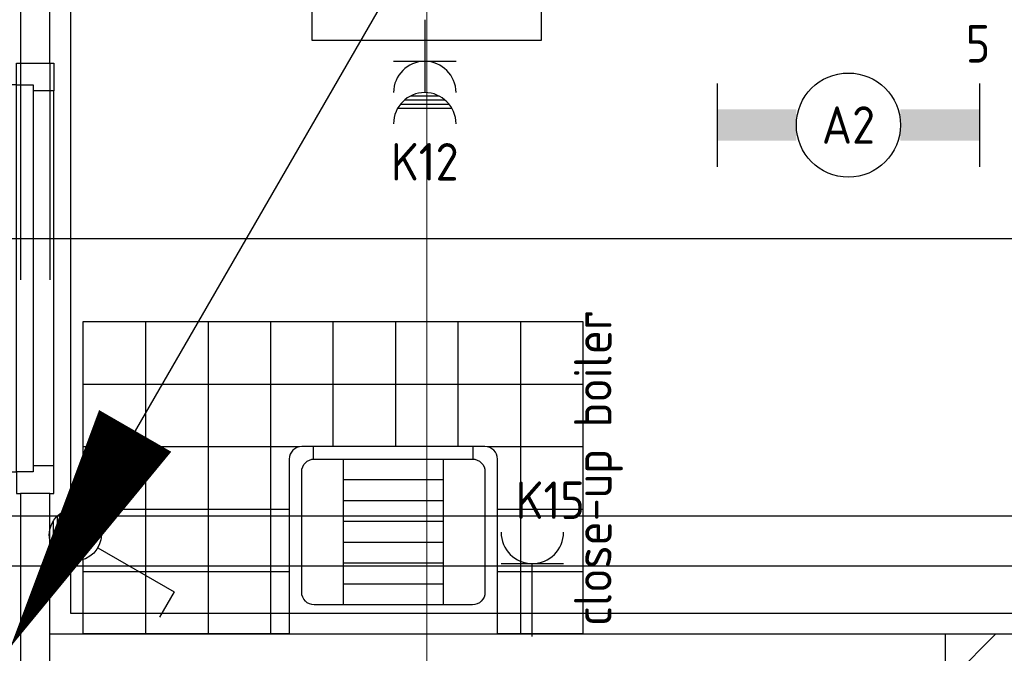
# Model space of a CAD drawing. Header units: millimetres. Extents: x -38031 to 110605, y -30229 to 92226.
# Tile 179 of 256: x 75883 to 78247, y 21329 to 22850. Entities that reach past the tile are written whole.
import ezdxf
from ezdxf.enums import TextEntityAlignment as Align

# ---------------------------------------------------------------- set-up
doc = ezdxf.new("R2010")
doc.units = ezdxf.units.MM
doc.header["$LTSCALE"] = 50
doc.set_wipeout_variables(frame=1)
doc.linetypes.add('STYLE_01', pattern=[0.41664, 0.20828, -0.20836])
doc.linetypes.add('STYLE_07', pattern=[1.875, 0.625, -0.20828, 0.625, -0.20836, 0.06943, -0.13893])
for name, color, linetype in [('AL$1A---_ALGEMEEN', 8, 'Continuous'), ('AM$1A---_ARCERING', 8, 'Continuous'), ('BOUWKUNDIG', 8, 'Continuous'), ('EL6121--', 3, 'Continuous'), ('EL6131--_KG', 3, 'Continuous'), ('EL6222--', 3, 'Continuous'), ('EL6311--', 3, 'Continuous'), ('versterkte strook', 7, 'Continuous')]:
    doc.layers.add(name, color=color, linetype=linetype)
doc.layers.add('stramien', color=1, linetype='Continuous', lineweight=15)
doc.styles.add('BURO-018', font='iso.shx', dxfattribs={"height": 90})

# ---------------------------------------------------------------- blocks, each defined once
blk = doc.blocks.new('111304')
at = {"color": 0, "linetype": 'Continuous'}
for p, q in [((-1.5, 4.5), (1.5, 4.5)), ((0, 1), (0, 4.5))]:
    blk.add_line(p, q, dxfattribs=at)
blk.add_arc((0, 6), 1.5, 180, 0, dxfattribs=at)
at = {"color": 0, "linetype": 'Continuous', "style": 'BURO-018'}
for tag, p in [('E_GKAST', (0, 11.5)), ('E_GROEP', (0, 8.5)), ('E_SGROEP', (4.5, 8.5))]:
    blk.add_attdef(tag, text='', height=1.8, dxfattribs=at).set_placement(p, align=Align.MIDDLE)
at = {"color": 0, "linetype": 'Continuous', "style": 'BURO-018', "flags": 1}
for tag, p in [('E_VERMCODE', (13, 8.5)), ('E_MATCODE', (0, 0))]:
    blk.add_attdef(tag, text='', height=1.8, dxfattribs=at).set_placement(p, align=Align.MIDDLE)
blk = doc.blocks.new('1114A1WD')
at = {"color": 0, "linetype": 'Continuous'}
for p, q in [((1.225, 2), (-1.225, 2)), ((1.166, 1.8), (-1.166, 1.8)), ((1.068, 1.6), (-1.068, 1.6)), ((0.917, 1.4), (-0.917, 1.4)), ((0.678, 1.2), (-0.678, 1.2))]:
    blk.add_line(p, q, dxfattribs=at)
blk = doc.blocks.new('1114A1-WD3')
at = {"color": 0, "linetype": 'Continuous'}
for p, q in [((0.625, 3.333), (2.742, 7)), ((2.742, 7), (3.955, 6.3))]:
    blk.add_line(p, q, dxfattribs=at)
blk.add_circle((0, 2.25), 1.25, dxfattribs=at)
at = {"color": 0, "zscale": 50}
blk.add_blockref('1114A1WD', (0, 0), dxfattribs=at)
at = {"color": 0, "linetype": 'Continuous', "style": 'BURO-018'}
for tag, p in [('E_SLET1', (3.356, 9)), ('E_GROEP', (0, 0)), ('E_GKAST', (0, 0))]:
    blk.add_attdef(tag, text='', height=1.8, dxfattribs=at).set_placement(p, align=Align.MIDDLE)
at = {"color": 0, "linetype": 'Continuous', "style": 'BURO-018', "flags": 1}
for tag in ['E_MATCODE', 'E_SGROEP']:
    blk.add_attdef(tag, text='', height=1.8, dxfattribs=at).set_placement((0, 0), align=Align.MIDDLE)
blk = doc.blocks.new('111304AW')
at = {"color": 0, "linetype": 'Continuous'}
for p, q in [((1.299, 5.25), (-1.299, 5.25)), ((1.161, 5.05), (-1.161, 5.05)), ((0.963, 4.85), (-0.963, 4.85)), ((0.654, 4.65), (-0.654, 4.65)), ((0, 1), (0, 4.5)), ((-1.5, 3), (1.5, 3))]:
    blk.add_line(p, q, dxfattribs=at)
for centre in [(0, 6), (0, 4.5)]:
    blk.add_arc(centre, 1.5, 180, 0, dxfattribs=at)
at = {"color": 0, "linetype": 'Continuous', "style": 'BURO-018'}
for tag, p in [('E_GKAST', (0, 11.5)), ('E_GROEP', (0, 8.5)), ('E_SGROEP', (4.5, 8.5))]:
    blk.add_attdef(tag, text='', height=1.8, dxfattribs=at).set_placement(p, align=Align.MIDDLE)
at = {"color": 0, "linetype": 'Continuous', "style": 'BURO-018', "flags": 1}
for tag, p in [('E_VERMCODE', (13, 8.5)), ('E_MATCODE', (0, 0))]:
    blk.add_attdef(tag, text='', height=1.8, dxfattribs=at).set_placement(p, align=Align.MIDDLE)
blk = doc.blocks.new('E00170')
at = {"color": 0, "linetype": 'Continuous'}
for q in [(5, 8.66), (-5, -8.66)]:
    blk.add_line((0, 0), q, dxfattribs=at)
for points in [[(5, 8.66, 0, 1, 0), (3.5, 6.062, 1, 1, 0)], [(-5, -8.66, 0, 1, 0), (-3.5, -6.062, 1, 1, 0)]]:
    blk.add_lwpolyline(points, format="xyseb", dxfattribs=at)
at = {"color": 0, "const_width": 0.5}
blk.add_lwpolyline([(-0.25, 0, 1), (0.25, 0, 1)], format="xyb", close=True, dxfattribs=at)
at = {"color": 0, "linetype": 'Continuous'}
blk.add_circle((0, 0), 0.5, dxfattribs=at)
blk = doc.blocks.new('E-GK-GTC-783C')
at = {"color": 0, "linetype": 'Continuous'}
for p, q in [((-0.5, 60), (0.5, 60)), ((-0.5, -60), (0.5, -60))]:
    blk.add_line(p, q, dxfattribs=at)
blk = doc.blocks.new('1115B6630')
at = {"color": 0}
for p, q in [((-6.3, 2), (-6.3, -2)), ((6.3, 2), (6.3, -2))]:
    blk.add_line(p, q, dxfattribs=at)
at = {"color": 0, "linetype": 'Continuous'}
blk.add_circle((0, 0), 2.5, dxfattribs=at)
at = {"color": 0}
for points in [[(-2.5, 0.75), (-6.3, 0.75), (-2.5, -0.75), (-6.3, -0.75)], [(2.5, 0.75), (6.3, 0.75), (2.5, -0.75), (6.3, -0.75)]]:
    blk.add_solid(points, dxfattribs=at)
at = {"color": 0, "linetype": 'Continuous', "style": 'BURO-018'}
for tag, p in [('E_GKAST', (0, 8)), ('E_GROEP', (0, 5)), ('E_SGROEP', (4.5, 5)), ('E_ARMCODE', (0, 0)), ('E_SLET', (4.5, -3))]:
    blk.add_attdef(tag, text='', height=1.8, dxfattribs=at).set_placement(p, align=Align.MIDDLE)
blk = doc.blocks.new('32x_hout-mk 968a-p')
at = {"color": 0}
for points in [[(-20.7, -67), (-20.7, 0), (-110.7, 0), (-110.7, -67)], [(-110.7, -967), (-20.7, -967), (-20.7, -1034), (-110.7, -1034)]]:
    blk.add_wipeout(points, dxfattribs=at).dxf.layer = 'AL$1A---_ALGEMEEN'
at = {"layer": 'AL$1A---_ALGEMEEN', "color": 0}
blk.add_line((-110.7, -67), (-110.7, -967), dxfattribs=at)
for points in [[(-20.7, -67), (-20.7, 0), (-110.7, 0), (-110.7, -67)], [(909, -959.2), (908.2, -936.4), (906.8, -913.6), (904.8, -890.8), (902.3, -868.2), (899.2, -845.5), (895.6, -823), (891.4, -800.6), (886.7, -778.2), (881.4, -756), (875.6, -734), (869.2, -712), (862.4, -690.3), (854.9, -668.7), (847, -647.3), (838.5, -626.1), (829.5, -605.1), (820, -584.4), (810, -563.9), (799.5, -543.6), (788.5, -523.6), (777, -503.9), (765, -484.5), (752.6, -465.3), (739.6, -446.5), (726.3, -428), (712.5, -409.8), (698.2, -392), (683.5, -374.5), (668.4, -357.5), (652.8, -340.7), (636.9, -324.4), (620.6, -308.5), (603.8, -292.9), (586.7, -277.8), (569.3, -263.1), (551.5, -248.8), (533.3, -235), (514.8, -221.6), (496, -208.7), (476.8, -196.3), (457.4, -184.3), (437.7, -172.8), (417.7, -161.8), (397.4, -151.3), (376.9, -141.3), (356.2, -131.8), (335.2, -122.8), (314, -114.3), (292.6, -106.4), (271, -98.9), (249.3, -92), (227.3, -85.7), (205.3, -79.9), (183.1, -74.6), (160.7, -69.9), (138.3, -65.7), (115.8, -62.1), (93.1, -59), (70.4, -56.5), (47.7, -54.5), (24.9, -53.1), (2.1, -52.3), (-20.7, -52), (-20.7, -982), (909.3, -982)], [(-110.7, -967), (-20.7, -967), (-20.7, -1034), (-110.7, -1034)]]:
    blk.add_lwpolyline(points, close=True, dxfattribs=at)
at = {"color": 0}
blk.add_wipeout([(-60.7, -52), (-20.7, -52), (-20.7, -982), (-60.7, -982)], dxfattribs=at).dxf.layer = 'AL$1A---_ALGEMEEN'
at = {"layer": 'AL$1A---_ALGEMEEN', "color": 0}
blk.add_lwpolyline([(-60.7, -52), (-20.7, -52), (-20.7, -982), (-60.7, -982)], close=True, dxfattribs=at)
blk = doc.blocks.new('Group-79')
at = {"layer": 'AL$1A---_ALGEMEEN', "color": 0}
for p, q in [((19824, -6450), (19824, -7200)), ((19974, -6450), (19974, -7200)), ((20124, -6450), (20124, -7200)), ((20274, -6450), (20274, -7200)), ((20424, -6450), (20424, -7200)), ((20574, -6450), (20574, -7200)), ((20724, -6450), (20724, -7200)), ((20874, -6450), (20874, -7200)), ((19674, -6600), (20874, -6600)), ((19674, -6750), (20874, -6750)), ((19674, -6900), (20874, -6900)), ((19674, -7050), (20874, -7050))]:
    blk.add_line(p, q, dxfattribs=at)
blk.add_lwpolyline([(19674, -6450), (20874, -6450), (20874, -7200), (19674, -7200)], close=True, dxfattribs=at)
blk = doc.blocks.new('arnhem top')
at = {"color": 0}
blk.add_wipeout([(250, -420), (250, 0), (-250, 0), (-250, -420), (-250, -420.7), (-250, -421.5), (-249.9, -422.2), (-249.9, -422.9), (-249.8, -423.7), (-249.7, -424.4), (-249.6, -425.1), (-249.4, -425.9), (-249.3, -426.6), (-249.1, -427.3), (-248.9, -428), (-248.7, -428.7), (-248.5, -429.4), (-248.2, -430.1), (-248, -430.8), (-247.7, -431.5), (-247.4, -432.2), (-247.1, -432.8), (-246.8, -433.5), (-246.5, -434.1), (-246.1, -434.8), (-245.7, -435.4), (-245.3, -436), (-244.9, -436.7), (-244.5, -437.3), (-244.1, -437.9), (-243.7, -438.5), (-243.2, -439), (-242.7, -439.6), (-242.2, -440.1), (-241.7, -440.7), (-241.2, -441.2), (-240.7, -441.7), (-240.1, -442.2), (-239.6, -442.7), (-239, -443.2), (-238.5, -443.7), (-237.9, -444.1), (-237.3, -444.5), (-236.7, -444.9), (-236, -445.3), (-235.4, -445.7), (-234.8, -446.1), (-234.1, -446.5), (-233.5, -446.8), (-232.8, -447.1), (-232.2, -447.4), (-231.5, -447.7), (-230.8, -448), (-230.1, -448.2), (-229.4, -448.5), (-228.7, -448.7), (-228, -448.9), (-227.3, -449.1), (-226.6, -449.3), (-225.9, -449.4), (-225.1, -449.6), (-224.4, -449.7), (-223.7, -449.8), (-222.9, -449.9), (-222.2, -449.9), (-221.5, -450), (-220.7, -450), (-220, -450), (220, -450), (220.7, -450), (221.5, -450), (222.2, -449.9), (222.9, -449.9), (223.7, -449.8), (224.4, -449.7), (225.1, -449.6), (225.9, -449.4), (226.6, -449.3), (227.3, -449.1), (228, -448.9), (228.7, -448.7), (229.4, -448.5), (230.1, -448.2), (230.8, -448), (231.5, -447.7), (232.2, -447.4), (232.8, -447.1), (233.5, -446.8), (234.1, -446.5), (234.8, -446.1), (235.4, -445.7), (236, -445.3), (236.7, -444.9), (237.3, -444.5), (237.9, -444.1), (238.5, -443.7), (239, -443.2), (239.6, -442.7), (240.1, -442.2), (240.7, -441.7), (241.2, -441.2), (241.7, -440.7), (242.2, -440.1), (242.7, -439.6), (243.2, -439), (243.7, -438.5), (244.1, -437.9), (244.5, -437.3), (244.9, -436.7), (245.3, -436), (245.7, -435.4), (246.1, -434.8), (246.5, -434.1), (246.8, -433.5), (247.1, -432.8), (247.4, -432.2), (247.7, -431.5), (248, -430.8), (248.2, -430.1), (248.5, -429.4), (248.7, -428.7), (248.9, -428), (249.1, -427.3), (249.3, -426.6), (249.4, -425.9), (249.6, -425.1), (249.7, -424.4), (249.8, -423.7), (249.9, -422.9), (249.9, -422.2), (250, -421.5), (250, -420.7)], dxfattribs=at).dxf.layer = 'AL$1A---_ALGEMEEN'
at = {"layer": 'AL$1A---_ALGEMEEN', "color": 0, "flags": 128}
blk.add_lwpolyline([(250, -420), (250, 0), (-250, 0), (-250, -420, 0.414214), (-220, -450), (220, -450, 0.414214)], format="xyb", close=True, dxfattribs=at)
at = {"color": 0}
blk.add_wipeout([(190, -70), (190.7, -70), (191.5, -70), (192.2, -70.1), (192.9, -70.1), (193.7, -70.2), (194.4, -70.3), (195.1, -70.4), (195.9, -70.6), (196.6, -70.7), (197.3, -70.9), (198, -71.1), (198.7, -71.3), (199.4, -71.5), (200.1, -71.8), (200.8, -72), (201.5, -72.3), (202.2, -72.6), (202.8, -72.9), (203.5, -73.2), (204.1, -73.5), (204.8, -73.9), (205.4, -74.3), (206, -74.7), (206.7, -75.1), (207.3, -75.5), (207.9, -75.9), (208.5, -76.3), (209, -76.8), (209.6, -77.3), (210.1, -77.8), (210.7, -78.3), (211.2, -78.8), (211.7, -79.3), (212.2, -79.9), (212.7, -80.4), (213.2, -81), (213.7, -81.5), (214.1, -82.1), (214.5, -82.7), (214.9, -83.3), (215.3, -84), (215.7, -84.6), (216.1, -85.2), (216.5, -85.9), (216.8, -86.5), (217.1, -87.2), (217.4, -87.8), (217.7, -88.5), (218, -89.2), (218.2, -89.9), (218.5, -90.6), (218.7, -91.3), (218.9, -92), (219.1, -92.7), (219.3, -93.4), (219.4, -94.1), (219.6, -94.9), (219.7, -95.6), (219.8, -96.3), (219.9, -97.1), (219.9, -97.8), (220, -98.5), (220, -99.3), (220, -100), (220, -390), (220, -390.7), (220, -391.5), (219.9, -392.2), (219.9, -392.9), (219.8, -393.7), (219.7, -394.4), (219.6, -395.1), (219.4, -395.9), (219.3, -396.6), (219.1, -397.3), (218.9, -398), (218.7, -398.7), (218.5, -399.4), (218.2, -400.1), (218, -400.8), (217.7, -401.5), (217.4, -402.2), (217.1, -402.8), (216.8, -403.5), (216.5, -404.1), (216.1, -404.8), (215.7, -405.4), (215.3, -406), (214.9, -406.7), (214.5, -407.3), (214.1, -407.9), (213.7, -408.5), (213.2, -409), (212.7, -409.6), (212.2, -410.1), (211.7, -410.7), (211.2, -411.2), (210.7, -411.7), (210.1, -412.2), (209.6, -412.7), (209, -413.2), (208.5, -413.7), (207.9, -414.1), (207.3, -414.5), (206.7, -414.9), (206, -415.3), (205.4, -415.7), (204.8, -416.1), (204.1, -416.5), (203.5, -416.8), (202.8, -417.1), (202.2, -417.4), (201.5, -417.7), (200.8, -418), (200.1, -418.2), (199.4, -418.5), (198.7, -418.7), (198, -418.9), (197.3, -419.1), (196.6, -419.3), (195.9, -419.4), (195.1, -419.6), (194.4, -419.7), (193.7, -419.8), (192.9, -419.9), (192.2, -419.9), (191.5, -420), (190.7, -420), (190, -420), (-190, -420), (-190.7, -420), (-191.5, -420), (-192.2, -419.9), (-192.9, -419.9), (-193.7, -419.8), (-194.4, -419.7), (-195.1, -419.6), (-195.9, -419.4), (-196.6, -419.3), (-197.3, -419.1), (-198, -418.9), (-198.7, -418.7), (-199.4, -418.5), (-200.1, -418.2), (-200.8, -418), (-201.5, -417.7), (-202.2, -417.4), (-202.8, -417.1), (-203.5, -416.8), (-204.1, -416.5), (-204.8, -416.1), (-205.4, -415.7), (-206, -415.3), (-206.7, -414.9), (-207.3, -414.5), (-207.9, -414.1), (-208.5, -413.7), (-209, -413.2), (-209.6, -412.7), (-210.1, -412.2), (-210.7, -411.7), (-211.2, -411.2), (-211.7, -410.7), (-212.2, -410.1), (-212.7, -409.6), (-213.2, -409), (-213.7, -408.5), (-214.1, -407.9), (-214.5, -407.3), (-214.9, -406.7), (-215.3, -406), (-215.7, -405.4), (-216.1, -404.8), (-216.5, -404.1), (-216.8, -403.5), (-217.1, -402.8), (-217.4, -402.2), (-217.7, -401.5), (-218, -400.8), (-218.2, -400.1), (-218.5, -399.4), (-218.7, -398.7), (-218.9, -398), (-219.1, -397.3), (-219.3, -396.6), (-219.4, -395.9), (-219.6, -395.1), (-219.7, -394.4), (-219.8, -393.7), (-219.9, -392.9), (-219.9, -392.2), (-220, -391.5), (-220, -390.7), (-220, -390), (-220, -100), (-220, -99.3), (-220, -98.5), (-219.9, -97.8), (-219.9, -97.1), (-219.8, -96.3), (-219.7, -95.6), (-219.6, -94.9), (-219.4, -94.1), (-219.3, -93.4), (-219.1, -92.7), (-218.9, -92), (-218.7, -91.3), (-218.5, -90.6), (-218.2, -89.9), (-218, -89.2), (-217.7, -88.5), (-217.4, -87.8), (-217.1, -87.2), (-216.8, -86.5), (-216.5, -85.9), (-216.1, -85.2), (-215.7, -84.6), (-215.3, -84), (-214.9, -83.3), (-214.5, -82.7), (-214.1, -82.1), (-213.7, -81.5), (-213.2, -81), (-212.7, -80.4), (-212.2, -79.9), (-211.7, -79.3), (-211.2, -78.8), (-210.7, -78.3), (-210.1, -77.8), (-209.6, -77.3), (-209, -76.8), (-208.5, -76.3), (-207.9, -75.9), (-207.3, -75.5), (-206.7, -75.1), (-206, -74.7), (-205.4, -74.3), (-204.8, -73.9), (-204.1, -73.5), (-203.5, -73.2), (-202.8, -72.9), (-202.2, -72.6), (-201.5, -72.3), (-200.8, -72), (-200.1, -71.8), (-199.4, -71.5), (-198.7, -71.3), (-198, -71.1), (-197.3, -70.9), (-196.6, -70.7), (-195.9, -70.6), (-195.1, -70.4), (-194.4, -70.3), (-193.7, -70.2), (-192.9, -70.1), (-192.2, -70.1), (-191.5, -70), (-190.7, -70), (-190, -70)], dxfattribs=at).dxf.layer = 'AL$1A---_ALGEMEEN'
at = {"layer": 'AL$1A---_ALGEMEEN', "color": 0}
for p, q in [((-120, -70), (-120, -420)), ((120, -70), (120, -420)), ((-120, -120), (120, -120)), ((-120, -170), (120, -170)), ((-120, -220), (120, -220)), ((-120, -270), (120, -270)), ((-120, -320), (120, -320)), ((-120, -370), (120, -370)), ((-192, -420), (-192, -450)), ((192, -420), (192, -450))]:
    blk.add_line(p, q, dxfattribs=at)
at = {"layer": 'AL$1A---_ALGEMEEN', "color": 0, "flags": 128}
blk.add_lwpolyline([(-220, -100, -0.414214), (-190, -70), (190, -70, -0.414214), (220, -100), (220, -390, -0.414214), (190, -420), (-190, -420, -0.414214), (-220, -390)], format="xyb", close=True, dxfattribs=at)
blk = doc.blocks.new('200254 W 211 30-06-2008')
at = {"layer": 'AL$1A---_ALGEMEEN', "xscale": 0.02, "yscale": 0.02, "zscale": 0.02, "rotation": 180}
blk.add_blockref('32x_hout-mk 968a-p', (20551.835, 3450.185), dxfattribs=at)
at = {"layer": 'AL$1A---_ALGEMEEN', "xscale": 0.02, "yscale": 0.02, "zscale": 0.02}
blk.add_blockref('Group-79', (20161.969, 3587.445), dxfattribs=at)
blk.add_wipeout([(20611.873, 3443.445), (20611.873, 3440.445), (20599.849, 3440.445), (20599.849, 3386.945), (20611.873, 3386.945), (20611.873, 3383.945), (20596.849, 3383.945), (20596.849, 3443.445)]).dxf.layer = 'AL$1A---_ALGEMEEN'
at = {"layer": 'AM$1A---_ARCERING', "linetype": 'Continuous', "lineweight": 5}
h = blk.add_hatch(dxfattribs=at)
h.set_pattern_fill('KALKZANDSTEEN', color=256, style=0, pattern_type=2)
h.set_pattern_definition([(45, (0, 0), (1.41421356, -1.41421356), [])])
h.paths.add_polyline_path([(20690.849, 3443.445), (20690.849, 3440.445), (20626.849, 3440.445), (20626.849, 3386.945), (20648.249, 3386.945), (20648.249, 3383.945), (20596.849, 3383.945), (20596.849, 3440.445), (20596.849, 3443.445)])
h.paths.add_polyline_path([(20599.849, 3386.945), (20623.849, 3386.945), (20623.849, 3440.445), (20599.849, 3440.445)], flags=17)
at = {"layer": 'AL$1A---_ALGEMEEN', "flags": 128}
blk.add_lwpolyline([(20690.849, 3443.445), (20690.849, 3440.445), (20626.849, 3440.445), (20626.849, 3386.945), (20648.249, 3386.945), (20648.249, 3383.945), (20596.849, 3383.945), (20596.849, 3440.445), (20596.849, 3443.445)], close=True, dxfattribs=at)
for points in [[(20552.449, 3480.265), (20552.449, 3470.865), (20553.849, 3470.865), (20553.849, 3480.265)], [(20552.449, 3450.185), (20552.449, 3424.255), (20553.849, 3424.255), (20553.849, 3450.185)]]:
    blk.add_wipeout(points).dxf.layer = 'AL$1A---_ALGEMEEN'
at = {"layer": 'AL$1A---_ALGEMEEN', "linetype": 'STYLE_01'}
for p, q in [((20552.449, 3470.865), (20552.449, 3450.185)), ((20553.849, 3470.865), (20553.849, 3450.185))]:
    blk.add_line(p, q, dxfattribs=at)
at = {"layer": 'AL$1A---_ALGEMEEN'}
for points in [[(20552.449, 3480.265), (20552.449, 3470.865), (20553.849, 3470.865), (20553.849, 3480.265)], [(20552.449, 3450.185), (20552.449, 3424.255), (20553.849, 3424.255), (20553.849, 3450.185)]]:
    blk.add_lwpolyline(points, close=True, dxfattribs=at)
blk.add_wipeout([(20553.849, 3443.445), (20596.849, 3443.445), (20596.849, 3442.045), (20553.849, 3442.045)]).dxf.layer = 'AL$1A---_ALGEMEEN'
blk.add_lwpolyline([(20553.849, 3443.445), (20596.849, 3443.445), (20596.849, 3442.045), (20553.849, 3442.045)], close=True, dxfattribs=at)
at = {"layer": 'AL$1A---_ALGEMEEN', "xscale": 0.02, "yscale": 0.02, "zscale": 0.02, "rotation": 180}
blk.add_blockref('arnhem top', (20570.349, 3443.445), dxfattribs=at)
at = {"layer": 'AL$1A---_ALGEMEEN'}
blk.add_lwpolyline([(20554.849, 3479.265), (20554.849, 3444.445), (20689.849, 3444.445), (20689.849, 3476.945), (20577.449, 3476.945), (20577.449, 3471.945), (20566.449, 3471.945), (20566.449, 3479.265), (20556.449, 3479.265)], dxfattribs=at)
at = {"layer": 'stramien', "linetype": 'STYLE_07', "ltscale": 50}
blk.add_line((20571.949, 2695.425), (20571.949, 4240.025), dxfattribs=at)

msp = doc.modelspace()

# ---------------------------------------------------------------- block references
at = {"layer": 'BOUWKUNDIG', "xscale": 50, "yscale": 50, "zscale": 50}
msp.add_blockref('200254 W 211 30-06-2008', (-951737.5, -150797.3), dxfattribs=at)

# ---------------------------------------------------------------- next in the draw order: linework, layer by layer
at = {"layer": 'versterkte strook'}
msp.add_line((8368.1, 22325), (81845.1, 22325), dxfattribs=at)

# ---------------------------------------------------------------- next in the draw order: block references
at = {"layer": 'EL6121--', "xscale": 200, "yscale": 200, "zscale": 200}
msp.add_blockref('E00170', (76860, 23075), dxfattribs=at)
at = {"layer": 'EL6131--_KG', "xscale": 4749.571259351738, "rotation": 180}
msp.add_blockref('E-GK-GTC-783C', (76780.5, 21598), dxfattribs=at)
at = {"layer": 'EL6222--'}
ref = msp.add_blockref('111304AW', (76855.4, 22900), dxfattribs=dict(at, xscale=50, yscale=50, zscale=50, rotation=180))
ref.add_attrib('E_GROEP', 'K12', dxfattribs={"layer": '0', "color": 1, "linetype": 'Continuous', "height": 90, "style": 'BURO-018'}).set_placement((76855.4, 22508.9), align=Align.MIDDLE)
ref = msp.add_blockref('111304', (77113.6, 21319.1), dxfattribs=dict(at, xscale=50, yscale=50, zscale=50))
ref.add_attrib('E_GROEP', 'K15', dxfattribs={"layer": '0', "color": 1, "linetype": 'Continuous', "height": 90, "style": 'BURO-018'}).set_placement((77073.7, 21696.2), align=Align.MIDDLE_LEFT)
ref.add_attrib('E_VERMCODE', 'close-up boiler', dxfattribs={"layer": '0', "color": 1, "linetype": 'Continuous', "height": 90, "rotation": 90, "style": 'BURO-018'}).set_placement((77272.3, 21773.7), align=Align.MIDDLE)
at = {"layer": 'EL6311--'}
ref = msp.add_blockref('1115B6630', (77872.6, 22597), dxfattribs=dict(at, xscale=50, yscale=50, zscale=50))
ref.add_attrib('E_ARMCODE', 'A2', dxfattribs={"layer": '0', "color": 1, "linetype": 'Continuous', "height": 90, "style": 'BURO-018'}).set_placement((77872.6, 22597), align=Align.MIDDLE)
ref.add_attrib('E_GROEP', '5', dxfattribs={"layer": '0', "color": 1, "linetype": 'Continuous', "height": 90, "style": 'BURO-018'}).set_placement((78183.7, 22792), align=Align.MIDDLE)
at = {"layer": 'EL6311--', "xscale": 50, "yscale": 50, "zscale": 50, "rotation": 270}
msp.add_blockref('1114A1-WD3', (75903.8, 21613.4), dxfattribs=at)

doc.saveas('drawing.dxf')
